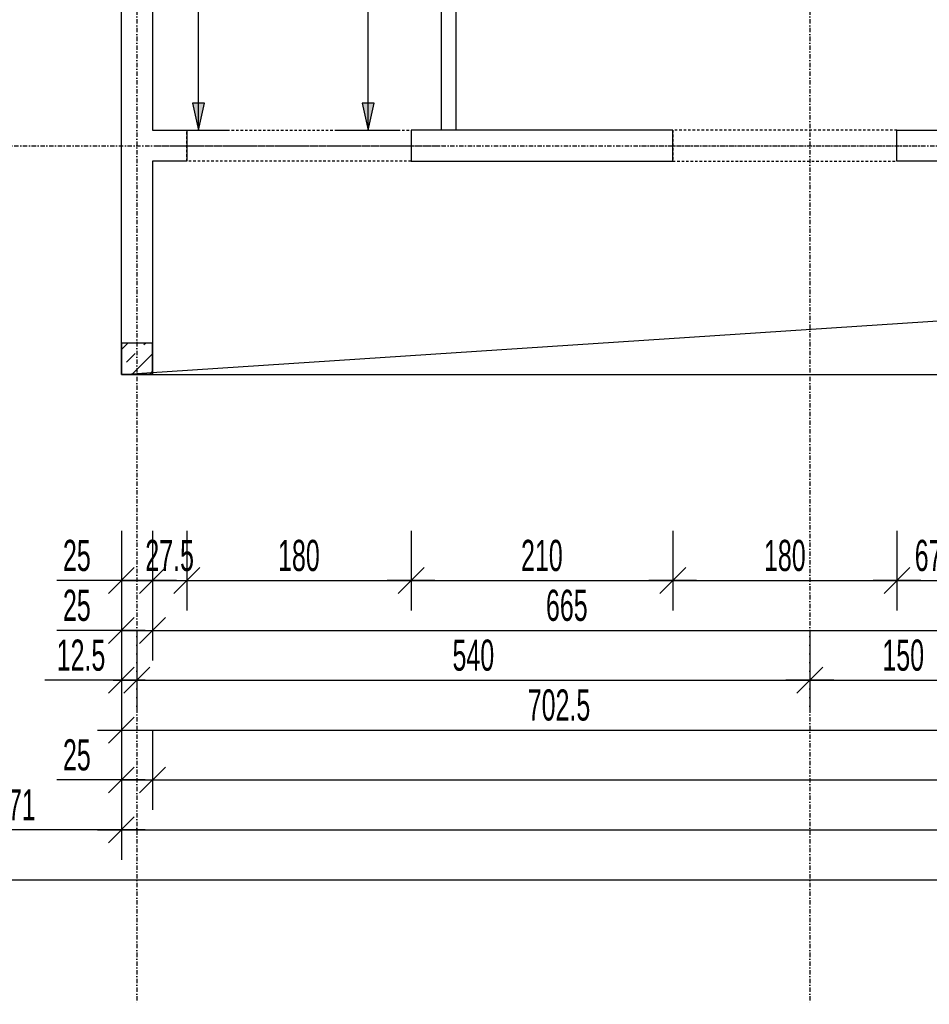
# Model space of a CAD drawing. Header units: millimetres. Extents: x -22500 to -4121, y -19317 to -14831.
# Tile 4 of 70: x -21841 to -21111, y -18343 to -17553. Entities that reach past the tile are written whole.
import ezdxf

# ---------------------------------------------------------------- set-up
doc = ezdxf.new("R2010")
doc.units = ezdxf.units.MM
doc.header["$LTSCALE"] = 10
doc.linetypes.add('MO', pattern=[0.7, 0.35, -0.17, 0.01, -0.17])
doc.linetypes.add('MP', pattern=[0.36, 0.2, -0.16])
for name, color, linetype in [('BA_szr', 1, 'Continuous'), ('BA_wym', 1, 'Continuous'), ('BD_lpm', 1, 'MP'), ('BD_osm', 1, 'MO'), ('BD_wic', 1, 'Continuous'), ('BD_wig', 3, 'Continuous')]:
    doc.layers.add(name, color=color, linetype=linetype)
doc.styles.add('BIKWYM', font='bikromsw.shx', dxfattribs={"width": 0.6})
doc.dimstyles.new('BA_KR_100_cm', dxfattribs={"dimtxt": 25, "dimasz": 1.666667, "dimexe": 24, "dimexo": 0, "dimgap": 0, "dimtad": 0, "dimdec": 1, "dimrnd": 0.5, "dimzin": 9, "dimdsep": 46, "dimtxsty": 'BIKWYM', "dimblk": 'WYM-KR', "dimcen": 0, "dimdle": 20, "dimclrd": 256, "dimclre": 256, "dimclrt": 2, "dimadec": 0, "dimazin": 0, "dimtfac": 0.033333, "dimtdec": 1, "dimtmove": 0, "dimatfit": 3, "dimldrblk": 'WYM-KR', "dimfxl": 25, "dimfxlon": 1, "dimtvp": 0.8, "dimtolj": 1, "dimarcsym": 0})
doc.dimstyles.new('BZ_ST_100_cm', dxfattribs={"dimtxt": 25, "dimasz": 1.666667, "dimexe": 24, "dimexo": 0, "dimgap": 0, "dimtad": 0, "dimdec": 1, "dimrnd": 0.5, "dimdsep": 46, "dimtxsty": 'BIKWYM', "dimblk": 'WYM-ST', "dimcen": 0, "dimdle": 20, "dimclrd": 256, "dimclre": 256, "dimclrt": 7, "dimadec": 0, "dimazin": 0, "dimtfac": 0.033333, "dimtdec": 1, "dimtix": 1, "dimtmove": 2, "dimatfit": 3, "dimldrblk": 'WYM-ST', "dimfxl": 25, "dimfxlon": 1, "dimtvp": 0.8, "dimtolj": 1, "dimtzin": 0, "dimarcsym": 0})

# ---------------------------------------------------------------- blocks, each defined once
blk = doc.blocks.new('WYM-KR')
at = {"color": 7, "linetype": 'ByBlock'}
blk.add_line((6.24, 6.24), (-6.24, -6.24), dxfattribs=at)
at = {"linetype": 'ByBlock'}
blk.add_line((11.52, 0), (-11.52, 0), dxfattribs=at)
blk = doc.blocks.new('*D26')
at = {"layer": 'BA_wym', "lineweight": -2}
for p, q in [((-21759.55, -17962.76), (-21759.55, -18026.76)), ((-21734.55, -17962.76), (-21734.55, -18026.76)), ((-21761.22, -18002.76), (-21811.46, -18002.76)), ((-21759.55, -18002.76), (-21734.55, -18002.76)), ((-21732.88, -18002.76), (-21731.22, -18002.76))]:
    blk.add_line(p, q, dxfattribs=at)
at = {"layer": 'Defpoints', "color": 0}
for p in [(-21759.55, -17837.31), (-21734.55, -17837.31), (-21734.55, -18002.76)]:
    blk.add_point(p, dxfattribs=at)
at = {"layer": 'BA_wym', "lineweight": -2, "xscale": 1.666666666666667, "yscale": 1.666666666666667, "zscale": 1.666666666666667}
blk.add_blockref('WYM-KR', (-21759.55, -18002.76), dxfattribs=at)
at = {"layer": 'BA_wym', "lineweight": -2, "xscale": 1.666666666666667, "yscale": 1.666666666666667, "zscale": 1.666666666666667, "rotation": 180}
blk.add_blockref('WYM-KR', (-21734.55, -18002.76), dxfattribs=at)
at = {"layer": 'BA_wym', "color": 2, "insert": (-21795.27, -17982.76), "char_height": 25, "attachment_point": 5, "style": 'BIKWYM'}
blk.add_mtext('\\A1;25', dxfattribs=at)
blk = doc.blocks.new('*D27')
at = {"layer": 'BA_wym', "lineweight": -2}
for p, q in [((-21734.55, -17962.76), (-21734.55, -18026.76)), ((-21707.05, -17962.76), (-21707.05, -18026.76)), ((-21736.22, -18002.76), (-21737.88, -18002.76)), ((-21734.55, -18002.76), (-21707.05, -18002.76)), ((-21705.38, -18002.76), (-21703.71, -18002.76))]:
    blk.add_line(p, q, dxfattribs=at)
at = {"layer": 'Defpoints', "color": 0}
for p in [(-21707.05, -17666.31), (-21734.55, -17837.31), (-21707.05, -18002.76)]:
    blk.add_point(p, dxfattribs=at)
at = {"layer": 'BA_wym', "lineweight": -2, "xscale": 1.666666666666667, "yscale": 1.666666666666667, "zscale": 1.666666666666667}
blk.add_blockref('WYM-KR', (-21734.55, -18002.76), dxfattribs=at)
at = {"layer": 'BA_wym', "lineweight": -2, "xscale": 1.666666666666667, "yscale": 1.666666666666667, "zscale": 1.666666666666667, "rotation": 180}
blk.add_blockref('WYM-KR', (-21707.05, -18002.76), dxfattribs=at)
at = {"layer": 'BA_wym', "color": 2, "insert": (-21720.8, -17982.76), "char_height": 25, "attachment_point": 5, "style": 'BIKWYM'}
blk.add_mtext('\\A1;27.5', dxfattribs=at)
blk = doc.blocks.new('*D28')
at = {"layer": 'BA_wym', "lineweight": -2}
for p, q in [((-21707.05, -17962.76), (-21707.05, -18026.76)), ((-21527.05, -17962.76), (-21527.05, -18026.76)), ((-21705.38, -18002.76), (-21528.71, -18002.76))]:
    blk.add_line(p, q, dxfattribs=at)
at = {"layer": 'Defpoints', "color": 0}
for p in [(-21707.05, -17666.31), (-21527.05, -17666.31), (-21527.05, -18002.76)]:
    blk.add_point(p, dxfattribs=at)
at = {"layer": 'BA_wym', "lineweight": -2, "xscale": 1.666666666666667, "yscale": 1.666666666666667, "zscale": 1.666666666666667, "rotation": 180}
blk.add_blockref('WYM-KR', (-21707.05, -18002.76), dxfattribs=at)
at = {"layer": 'BA_wym', "lineweight": -2, "xscale": 1.666666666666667, "yscale": 1.666666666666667, "zscale": 1.666666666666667}
blk.add_blockref('WYM-KR', (-21527.05, -18002.76), dxfattribs=at)
at = {"layer": 'BA_wym', "color": 2, "insert": (-21617.05, -17982.76), "char_height": 25, "attachment_point": 5, "style": 'BIKWYM'}
blk.add_mtext('\\A1;180', dxfattribs=at)
blk = doc.blocks.new('*D29')
at = {"layer": 'BA_wym', "lineweight": -2}
for p, q in [((-21527.05, -17962.76), (-21527.05, -18026.76)), ((-21317.05, -17962.76), (-21317.05, -18026.76)), ((-21525.38, -18002.76), (-21318.71, -18002.76))]:
    blk.add_line(p, q, dxfattribs=at)
at = {"layer": 'Defpoints', "color": 0}
for p in [(-21527.05, -17666.31), (-21317.05, -17666.31), (-21317.05, -18002.76)]:
    blk.add_point(p, dxfattribs=at)
at = {"layer": 'BA_wym', "lineweight": -2, "xscale": 1.666666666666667, "yscale": 1.666666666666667, "zscale": 1.666666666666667, "rotation": 180}
blk.add_blockref('WYM-KR', (-21527.05, -18002.76), dxfattribs=at)
at = {"layer": 'BA_wym', "lineweight": -2, "xscale": 1.666666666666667, "yscale": 1.666666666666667, "zscale": 1.666666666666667}
blk.add_blockref('WYM-KR', (-21317.05, -18002.76), dxfattribs=at)
at = {"layer": 'BA_wym', "color": 2, "insert": (-21422.05, -17982.76), "char_height": 25, "attachment_point": 5, "style": 'BIKWYM'}
blk.add_mtext('\\A1;210', dxfattribs=at)
blk = doc.blocks.new('*D30')
at = {"layer": 'BA_wym', "lineweight": -2}
for p, q in [((-21317.05, -17962.76), (-21317.05, -18026.76)), ((-21137.05, -17962.76), (-21137.05, -18026.76)), ((-21315.38, -18002.76), (-21138.71, -18002.76))]:
    blk.add_line(p, q, dxfattribs=at)
at = {"layer": 'Defpoints', "color": 0}
for p in [(-21317.05, -17666.31), (-21137.05, -17666.31), (-21137.05, -18002.76)]:
    blk.add_point(p, dxfattribs=at)
at = {"layer": 'BA_wym', "lineweight": -2, "xscale": 1.666666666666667, "yscale": 1.666666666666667, "zscale": 1.666666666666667, "rotation": 180}
blk.add_blockref('WYM-KR', (-21317.05, -18002.76), dxfattribs=at)
at = {"layer": 'BA_wym', "lineweight": -2, "xscale": 1.666666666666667, "yscale": 1.666666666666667, "zscale": 1.666666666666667}
blk.add_blockref('WYM-KR', (-21137.05, -18002.76), dxfattribs=at)
at = {"layer": 'BA_wym', "color": 2, "insert": (-21227.05, -17982.76), "char_height": 25, "attachment_point": 5, "style": 'BIKWYM'}
blk.add_mtext('\\A1;180', dxfattribs=at)
blk = doc.blocks.new('*D31')
at = {"layer": 'BA_wym', "lineweight": -2}
for p, q in [((-21137.05, -17962.76), (-21137.05, -18026.76)), ((-21069.55, -17962.76), (-21069.55, -18026.76)), ((-21135.38, -18002.76), (-21071.22, -18002.76))]:
    blk.add_line(p, q, dxfattribs=at)
at = {"layer": 'Defpoints', "color": 0}
for p in [(-21137.05, -17666.31), (-21069.55, -17666.31), (-21069.55, -18002.76)]:
    blk.add_point(p, dxfattribs=at)
at = {"layer": 'BA_wym', "lineweight": -2, "xscale": 1.666666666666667, "yscale": 1.666666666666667, "zscale": 1.666666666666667, "rotation": 180}
blk.add_blockref('WYM-KR', (-21137.05, -18002.76), dxfattribs=at)
at = {"layer": 'BA_wym', "lineweight": -2, "xscale": 1.666666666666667, "yscale": 1.666666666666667, "zscale": 1.666666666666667}
blk.add_blockref('WYM-KR', (-21069.55, -18002.76), dxfattribs=at)
at = {"layer": 'BA_wym', "color": 2, "insert": (-21103.3, -17982.76), "char_height": 25, "attachment_point": 5, "style": 'BIKWYM'}
blk.add_mtext('\\A1;67.5', dxfattribs=at)
blk = doc.blocks.new('*D49')
at = {"layer": 'BA_wym', "lineweight": -2}
for p, q in [((-21759.55, -18002.76), (-21759.55, -18066.76)), ((-21734.55, -18002.76), (-21734.55, -18066.76)), ((-21761.22, -18042.76), (-21811.46, -18042.76)), ((-21759.55, -18042.76), (-21734.55, -18042.76)), ((-21732.88, -18042.76), (-21731.22, -18042.76))]:
    blk.add_line(p, q, dxfattribs=at)
at = {"layer": 'Defpoints', "color": 0}
for p in [(-21759.55, -17837.31), (-21734.55, -17837.31), (-21734.55, -18042.76)]:
    blk.add_point(p, dxfattribs=at)
at = {"layer": 'BA_wym', "lineweight": -2, "xscale": 1.666666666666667, "yscale": 1.666666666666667, "zscale": 1.666666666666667}
blk.add_blockref('WYM-KR', (-21759.55, -18042.76), dxfattribs=at)
at = {"layer": 'BA_wym', "lineweight": -2, "xscale": 1.666666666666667, "yscale": 1.666666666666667, "zscale": 1.666666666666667, "rotation": 180}
blk.add_blockref('WYM-KR', (-21734.55, -18042.76), dxfattribs=at)
at = {"layer": 'BA_wym', "color": 2, "insert": (-21795.27, -18022.76), "char_height": 25, "attachment_point": 5, "style": 'BIKWYM'}
blk.add_mtext('\\A1;25', dxfattribs=at)
blk = doc.blocks.new('*D50')
at = {"layer": 'BA_wym', "lineweight": -2}
for p, q in [((-21734.55, -18002.76), (-21734.55, -18066.76)), ((-21069.55, -18002.76), (-21069.55, -18066.76)), ((-21732.88, -18042.76), (-21071.22, -18042.76))]:
    blk.add_line(p, q, dxfattribs=at)
at = {"layer": 'Defpoints', "color": 0}
for p in [(-21069.55, -17641.31), (-21734.55, -17837.31), (-21069.55, -18042.76)]:
    blk.add_point(p, dxfattribs=at)
at = {"layer": 'BA_wym', "lineweight": -2, "xscale": 1.666666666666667, "yscale": 1.666666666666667, "zscale": 1.666666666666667, "rotation": 180}
blk.add_blockref('WYM-KR', (-21734.55, -18042.76), dxfattribs=at)
at = {"layer": 'BA_wym', "lineweight": -2, "xscale": 1.666666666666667, "yscale": 1.666666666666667, "zscale": 1.666666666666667}
blk.add_blockref('WYM-KR', (-21069.55, -18042.76), dxfattribs=at)
at = {"layer": 'BA_wym', "color": 2, "insert": (-21402.05, -18022.76), "char_height": 25, "attachment_point": 5, "style": 'BIKWYM'}
blk.add_mtext('\\A1;665', dxfattribs=at)
blk = doc.blocks.new('*D58')
at = {"layer": 'BA_wym', "lineweight": -2}
for p, q in [((-21759.55, -18042.76), (-21759.55, -18106.76)), ((-21747.05, -18042.76), (-21747.05, -18106.76)), ((-21761.22, -18082.76), (-21820.98, -18082.76)), ((-21759.55, -18082.76), (-21747.05, -18082.76)), ((-21745.38, -18082.76), (-21743.72, -18082.76))]:
    blk.add_line(p, q, dxfattribs=at)
at = {"layer": 'Defpoints', "color": 0}
for p in [(-21759.55, -17837.31), (-21747.05, -17837.31), (-21747.05, -18082.76)]:
    blk.add_point(p, dxfattribs=at)
at = {"layer": 'BA_wym', "lineweight": -2, "xscale": 1.666666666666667, "yscale": 1.666666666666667, "zscale": 1.666666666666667}
blk.add_blockref('WYM-KR', (-21759.55, -18082.76), dxfattribs=at)
at = {"layer": 'BA_wym', "lineweight": -2, "xscale": 1.666666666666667, "yscale": 1.666666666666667, "zscale": 1.666666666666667, "rotation": 180}
blk.add_blockref('WYM-KR', (-21747.05, -18082.76), dxfattribs=at)
at = {"layer": 'BA_wym', "color": 2, "insert": (-21791.93, -18062.76), "char_height": 25, "attachment_point": 5, "style": 'BIKWYM'}
blk.add_mtext('\\A1;12.5', dxfattribs=at)
blk = doc.blocks.new('*D59')
at = {"layer": 'BA_wym', "lineweight": -2}
for p, q in [((-21747.05, -18042.76), (-21747.05, -18106.76)), ((-21207.05, -18042.76), (-21207.05, -18106.76)), ((-21745.38, -18082.76), (-21208.72, -18082.76))]:
    blk.add_line(p, q, dxfattribs=at)
at = {"layer": 'Defpoints', "color": 0}
for p in [(-21207.05, -17666.31), (-21747.05, -17837.31), (-21207.05, -18082.76)]:
    blk.add_point(p, dxfattribs=at)
at = {"layer": 'BA_wym', "lineweight": -2, "xscale": 1.666666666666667, "yscale": 1.666666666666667, "zscale": 1.666666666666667, "rotation": 180}
blk.add_blockref('WYM-KR', (-21747.05, -18082.76), dxfattribs=at)
at = {"layer": 'BA_wym', "lineweight": -2, "xscale": 1.666666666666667, "yscale": 1.666666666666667, "zscale": 1.666666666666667}
blk.add_blockref('WYM-KR', (-21207.05, -18082.76), dxfattribs=at)
at = {"layer": 'BA_wym', "color": 2, "insert": (-21477.05, -18062.76), "char_height": 25, "attachment_point": 5, "style": 'BIKWYM'}
blk.add_mtext('\\A1;540', dxfattribs=at)
blk = doc.blocks.new('*D60')
at = {"layer": 'BA_wym', "lineweight": -2}
for p, q in [((-21207.05, -18042.76), (-21207.05, -18106.76)), ((-21057.05, -18042.76), (-21057.05, -18106.76)), ((-21205.38, -18082.76), (-21058.72, -18082.76))]:
    blk.add_line(p, q, dxfattribs=at)
at = {"layer": 'Defpoints', "color": 0}
for p in [(-21057.05, -17560.74), (-21207.05, -17666.31), (-21057.05, -18082.76)]:
    blk.add_point(p, dxfattribs=at)
at = {"layer": 'BA_wym', "lineweight": -2, "xscale": 1.666666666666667, "yscale": 1.666666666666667, "zscale": 1.666666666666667, "rotation": 180}
blk.add_blockref('WYM-KR', (-21207.05, -18082.76), dxfattribs=at)
at = {"layer": 'BA_wym', "lineweight": -2, "xscale": 1.666666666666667, "yscale": 1.666666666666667, "zscale": 1.666666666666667}
blk.add_blockref('WYM-KR', (-21057.05, -18082.76), dxfattribs=at)
at = {"layer": 'BA_wym', "color": 2, "insert": (-21132.05, -18062.76), "char_height": 25, "attachment_point": 5, "style": 'BIKWYM'}
blk.add_mtext('\\A1;150', dxfattribs=at)
blk = doc.blocks.new('*D66')
at = {"layer": 'BA_wym', "lineweight": -2}
for p, q in [((-21759.55, -18082.76), (-21759.55, -18146.76)), ((-21057.05, -18082.76), (-21057.05, -18146.76)), ((-21757.88, -18122.76), (-21058.72, -18122.76))]:
    blk.add_line(p, q, dxfattribs=at)
at = {"layer": 'Defpoints', "color": 0}
for p in [(-21057.05, -17800.31), (-21759.55, -17837.31), (-21057.05, -18122.76)]:
    blk.add_point(p, dxfattribs=at)
at = {"layer": 'BA_wym', "lineweight": -2, "xscale": 1.666666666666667, "yscale": 1.666666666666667, "zscale": 1.666666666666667, "rotation": 180}
blk.add_blockref('WYM-KR', (-21759.55, -18122.76), dxfattribs=at)
at = {"layer": 'BA_wym', "lineweight": -2, "xscale": 1.666666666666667, "yscale": 1.666666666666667, "zscale": 1.666666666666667}
blk.add_blockref('WYM-KR', (-21057.05, -18122.76), dxfattribs=at)
at = {"layer": 'BA_wym', "color": 2, "insert": (-21408.3, -18102.76), "char_height": 25, "attachment_point": 5, "style": 'BIKWYM'}
blk.add_mtext('\\A1;702.5', dxfattribs=at)
blk = doc.blocks.new('*D70')
at = {"layer": 'BA_wym', "lineweight": -2}
for p, q in [((-21759.55, -18122.76), (-21759.55, -18186.76)), ((-21734.55, -18122.76), (-21734.55, -18186.76)), ((-21761.22, -18162.76), (-21811.46, -18162.76)), ((-21759.55, -18162.76), (-21734.55, -18162.76)), ((-21732.88, -18162.76), (-21731.22, -18162.76))]:
    blk.add_line(p, q, dxfattribs=at)
at = {"layer": 'Defpoints', "color": 0}
for p in [(-21759.55, -17837.31), (-21734.55, -17837.31), (-21734.55, -18162.76)]:
    blk.add_point(p, dxfattribs=at)
at = {"layer": 'BA_wym', "lineweight": -2, "xscale": 1.666666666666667, "yscale": 1.666666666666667, "zscale": 1.666666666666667}
blk.add_blockref('WYM-KR', (-21759.55, -18162.76), dxfattribs=at)
at = {"layer": 'BA_wym', "lineweight": -2, "xscale": 1.666666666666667, "yscale": 1.666666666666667, "zscale": 1.666666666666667, "rotation": 180}
blk.add_blockref('WYM-KR', (-21734.55, -18162.76), dxfattribs=at)
at = {"layer": 'BA_wym', "color": 2, "insert": (-21795.27, -18142.76), "char_height": 25, "attachment_point": 5, "style": 'BIKWYM'}
blk.add_mtext('\\A1;25', dxfattribs=at)
blk = doc.blocks.new('*D71')
at = {"layer": 'BA_wym', "lineweight": -2}
for p, q in [((-21734.55, -18122.76), (-21734.55, -18186.76)), ((-19179.55, -18122.76), (-19179.55, -18186.76)), ((-21732.88, -18162.76), (-19181.22, -18162.76))]:
    blk.add_line(p, q, dxfattribs=at)
at = {"layer": 'Defpoints', "color": 0}
for p in [(-21734.55, -17837.31), (-19179.55, -17837.31), (-19179.55, -18162.76)]:
    blk.add_point(p, dxfattribs=at)
at = {"layer": 'BA_wym', "lineweight": -2, "xscale": 1.666666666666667, "yscale": 1.666666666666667, "zscale": 1.666666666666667, "rotation": 180}
blk.add_blockref('WYM-KR', (-21734.55, -18162.76), dxfattribs=at)
at = {"layer": 'BA_wym', "lineweight": -2, "xscale": 1.666666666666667, "yscale": 1.666666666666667, "zscale": 1.666666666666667}
blk.add_blockref('WYM-KR', (-19179.55, -18162.76), dxfattribs=at)
at = {"layer": 'BA_wym', "color": 2, "insert": (-20457.05, -18142.76), "char_height": 25, "attachment_point": 5, "style": 'BIKWYM'}
blk.add_mtext('\\A1;2555', dxfattribs=at)
blk = doc.blocks.new('*D73')
at = {"layer": 'BA_wym', "lineweight": -2}
for p, q in [((-21759.55, -18162.76), (-21759.55, -18226.76)), ((-19154.55, -18162.76), (-19154.55, -18226.76)), ((-21757.88, -18202.76), (-19156.22, -18202.76))]:
    blk.add_line(p, q, dxfattribs=at)
at = {"layer": 'Defpoints', "color": 0}
for p in [(-21759.55, -17837.31), (-19154.55, -17837.31), (-19154.55, -18202.76)]:
    blk.add_point(p, dxfattribs=at)
at = {"layer": 'BA_wym', "lineweight": -2, "xscale": 1.666666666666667, "yscale": 1.666666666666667, "zscale": 1.666666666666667, "rotation": 180}
blk.add_blockref('WYM-KR', (-21759.55, -18202.76), dxfattribs=at)
at = {"layer": 'BA_wym', "lineweight": -2, "xscale": 1.666666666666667, "yscale": 1.666666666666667, "zscale": 1.666666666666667}
blk.add_blockref('WYM-KR', (-19154.55, -18202.76), dxfattribs=at)
at = {"layer": 'BA_wym', "color": 2, "insert": (-20457.05, -18182.76), "char_height": 25, "attachment_point": 5, "style": 'BIKWYM'}
blk.add_mtext('\\A1;2605', dxfattribs=at)
blk = doc.blocks.new('*D83')
at = {"layer": 'BA_wym', "lineweight": -2}
for p, q in [((-22005.55, -17128.81), (-22054.55, -17128.81)), ((-22030.55, -17810.64), (-22030.55, -17130.48)), ((-22005.55, -17812.31), (-22054.55, -17812.31))]:
    blk.add_line(p, q, dxfattribs=at)
at = {"layer": 'Defpoints', "color": 0}
for p in [(-22030.55, -17128.81), (-21759.55, -17128.81), (-21759.55, -17812.31)]:
    blk.add_point(p, dxfattribs=at)
at = {"layer": 'BA_wym', "lineweight": -2, "xscale": 1.666666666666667, "yscale": 1.666666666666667, "zscale": 1.666666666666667}
for p, rotation in [((-22030.55, -17128.81), 90), ((-22030.55, -17812.31), 270)]:
    blk.add_blockref('WYM-KR', p, dxfattribs=dict(at, rotation=rotation))
at = {"layer": 'BA_wym', "color": 2, "insert": (-22050.55, -17470.56), "char_height": 25, "attachment_point": 5, "rotation": 90, "style": 'BIKWYM'}
blk.add_mtext('\\A1;683.5', dxfattribs=at)
blk = doc.blocks.new('*D84')
at = {"layer": 'BA_wym', "lineweight": -2}
for p, q in [((-22005.55, -17812.31), (-22054.55, -17812.31)), ((-22030.55, -17810.64), (-22030.55, -17808.98)), ((-22030.55, -17812.31), (-22030.55, -17837.31)), ((-22005.55, -17837.31), (-22054.55, -17837.31)), ((-22030.55, -17838.98), (-22030.55, -17873.02))]:
    blk.add_line(p, q, dxfattribs=at)
at = {"layer": 'Defpoints', "color": 0}
for p in [(-21759.55, -17812.31), (-22030.55, -17837.31), (-21759.55, -17837.31)]:
    blk.add_point(p, dxfattribs=at)
at = {"layer": 'BA_wym', "lineweight": -2, "xscale": 1.666666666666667, "yscale": 1.666666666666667, "zscale": 1.666666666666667}
for p, rotation in [((-22030.55, -17812.31), 270), ((-22030.55, -17837.31), 90)]:
    blk.add_blockref('WYM-KR', p, dxfattribs=dict(at, rotation=rotation))
at = {"layer": 'BA_wym', "color": 2, "insert": (-22050.55, -17856.83), "char_height": 25, "attachment_point": 5, "rotation": 90, "style": 'BIKWYM'}
blk.add_mtext('\\A1;25', dxfattribs=at)
blk = doc.blocks.new('*D88')
at = {"layer": 'BA_wym', "lineweight": -2}
for p, q in [((-22045.55, -16811.31), (-22094.55, -16811.31)), ((-22070.55, -17639.64), (-22070.55, -16812.98)), ((-22045.55, -17641.31), (-22094.55, -17641.31))]:
    blk.add_line(p, q, dxfattribs=at)
at = {"layer": 'Defpoints', "color": 0}
for p in [(-22070.55, -16811.31), (-21759.55, -16811.31), (-21734.55, -17641.31)]:
    blk.add_point(p, dxfattribs=at)
at = {"layer": 'BA_wym', "lineweight": -2, "xscale": 1.666666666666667, "yscale": 1.666666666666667, "zscale": 1.666666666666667}
for p, rotation in [((-22070.55, -16811.31), 90), ((-22070.55, -17641.31), 270)]:
    blk.add_blockref('WYM-KR', p, dxfattribs=dict(at, rotation=rotation))
at = {"layer": 'BA_wym', "color": 2, "insert": (-22090.55, -17226.31), "char_height": 25, "attachment_point": 5, "rotation": 90, "style": 'BIKWYM'}
blk.add_mtext('\\A1;830', dxfattribs=at)
blk = doc.blocks.new('*D89')
at = {"layer": 'BA_wym', "lineweight": -2}
for p, q in [((-22070.55, -17639.64), (-22070.55, -17605.6)), ((-22045.55, -17641.31), (-22094.55, -17641.31)), ((-22070.55, -17666.31), (-22070.55, -17641.31)), ((-22045.55, -17666.31), (-22094.55, -17666.31)), ((-22070.55, -17667.98), (-22070.55, -17669.64))]:
    blk.add_line(p, q, dxfattribs=at)
at = {"layer": 'Defpoints', "color": 0}
for p in [(-22070.55, -17641.31), (-21734.55, -17641.31), (-21734.55, -17666.31)]:
    blk.add_point(p, dxfattribs=at)
at = {"layer": 'BA_wym', "lineweight": -2, "xscale": 1.666666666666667, "yscale": 1.666666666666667, "zscale": 1.666666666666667}
for p, rotation in [((-22070.55, -17641.31), 270), ((-22070.55, -17666.31), 90)]:
    blk.add_blockref('WYM-KR', p, dxfattribs=dict(at, rotation=rotation))
at = {"layer": 'BA_wym', "color": 2, "insert": (-22090.55, -17621.79), "char_height": 25, "attachment_point": 5, "rotation": 90, "style": 'BIKWYM'}
blk.add_mtext('\\A1;25', dxfattribs=at)
blk = doc.blocks.new('*D90')
at = {"layer": 'BA_wym', "lineweight": -2}
for p, q in [((-22045.55, -17666.31), (-22094.55, -17666.31)), ((-22070.55, -17667.98), (-22070.55, -17835.64)), ((-22045.55, -17837.31), (-22094.55, -17837.31))]:
    blk.add_line(p, q, dxfattribs=at)
at = {"layer": 'Defpoints', "color": 0}
for p in [(-21734.55, -17666.31), (-22070.55, -17837.31), (-21759.55, -17837.31)]:
    blk.add_point(p, dxfattribs=at)
at = {"layer": 'BA_wym', "lineweight": -2, "xscale": 1.666666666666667, "yscale": 1.666666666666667, "zscale": 1.666666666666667}
for p, rotation in [((-22070.55, -17666.31), 90), ((-22070.55, -17837.31), 270)]:
    blk.add_blockref('WYM-KR', p, dxfattribs=dict(at, rotation=rotation))
at = {"layer": 'BA_wym', "color": 2, "insert": (-22090.55, -17751.81), "char_height": 25, "attachment_point": 5, "rotation": 90, "style": 'BIKWYM'}
blk.add_mtext('\\A1;171', dxfattribs=at)
blk = doc.blocks.new('*D95')
at = {"layer": 'BA_wym', "lineweight": -2}
for p, q in [((-22085.55, -16903.81), (-22134.55, -16903.81)), ((-22110.55, -16905.48), (-22110.55, -17652.14)), ((-22085.55, -17653.81), (-22134.55, -17653.81))]:
    blk.add_line(p, q, dxfattribs=at)
at = {"layer": 'Defpoints', "color": 0}
for p in [(-21759.55, -16903.81), (-22110.55, -17653.81), (-21759.55, -17653.81)]:
    blk.add_point(p, dxfattribs=at)
at = {"layer": 'BA_wym', "lineweight": -2, "xscale": 1.666666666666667, "yscale": 1.666666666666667, "zscale": 1.666666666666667}
for p, rotation in [((-22110.55, -16903.81), 90), ((-22110.55, -17653.81), 270)]:
    blk.add_blockref('WYM-KR', p, dxfattribs=dict(at, rotation=rotation))
at = {"layer": 'BA_wym', "color": 2, "insert": (-22130.55, -17278.81), "char_height": 25, "attachment_point": 5, "rotation": 90, "style": 'BIKWYM'}
blk.add_mtext('\\A1;750', dxfattribs=at)
blk = doc.blocks.new('*D96')
at = {"layer": 'BA_wym', "lineweight": -2}
for p, q in [((-22085.55, -17653.81), (-22134.55, -17653.81)), ((-22110.55, -17655.48), (-22110.55, -17835.64)), ((-22085.55, -17837.31), (-22134.55, -17837.31))]:
    blk.add_line(p, q, dxfattribs=at)
at = {"layer": 'Defpoints', "color": 0}
for p in [(-21759.55, -17653.81), (-22110.55, -17837.31), (-21759.55, -17837.31)]:
    blk.add_point(p, dxfattribs=at)
at = {"layer": 'BA_wym', "lineweight": -2, "xscale": 1.666666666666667, "yscale": 1.666666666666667, "zscale": 1.666666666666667}
for p, rotation in [((-22110.55, -17653.81), 90), ((-22110.55, -17837.31), 270)]:
    blk.add_blockref('WYM-KR', p, dxfattribs=dict(at, rotation=rotation))
at = {"layer": 'BA_wym', "color": 2, "insert": (-22130.55, -17745.56), "char_height": 25, "attachment_point": 5, "rotation": 90, "style": 'BIKWYM'}
blk.add_mtext('\\A1;183.5', dxfattribs=at)
blk = doc.blocks.new('*D98')
at = {"layer": 'BA_wym', "lineweight": -2}
for p, q in [((-22165.55, -15841.31), (-22214.55, -15841.31)), ((-22190.55, -15842.98), (-22190.55, -17664.64)), ((-22165.55, -17666.31), (-22214.55, -17666.31))]:
    blk.add_line(p, q, dxfattribs=at)
at = {"layer": 'Defpoints', "color": 0}
for p in [(-21759.55, -15841.31), (-22190.55, -17666.31), (-21734.55, -17666.31)]:
    blk.add_point(p, dxfattribs=at)
at = {"layer": 'BA_wym', "lineweight": -2, "xscale": 1.666666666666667, "yscale": 1.666666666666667, "zscale": 1.666666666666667}
for p, rotation in [((-22190.55, -15841.31), 90), ((-22190.55, -17666.31), 270)]:
    blk.add_blockref('WYM-KR', p, dxfattribs=dict(at, rotation=rotation))
at = {"layer": 'BA_wym', "color": 2, "insert": (-22210.55, -16753.81), "char_height": 25, "attachment_point": 5, "rotation": 90, "style": 'BIKWYM'}
blk.add_mtext('\\A1;1825', dxfattribs=at)
blk = doc.blocks.new('*D99')
at = {"layer": 'BA_wym', "lineweight": -2}
for p, q in [((-22165.55, -17666.31), (-22214.55, -17666.31)), ((-22190.55, -17667.98), (-22190.55, -17835.64)), ((-22165.55, -17837.31), (-22214.55, -17837.31))]:
    blk.add_line(p, q, dxfattribs=at)
at = {"layer": 'Defpoints', "color": 0}
for p in [(-21734.55, -17666.31), (-22190.55, -17837.31), (-21759.55, -17837.31)]:
    blk.add_point(p, dxfattribs=at)
at = {"layer": 'BA_wym', "lineweight": -2, "xscale": 1.666666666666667, "yscale": 1.666666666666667, "zscale": 1.666666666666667}
for p, rotation in [((-22190.55, -17666.31), 90), ((-22190.55, -17837.31), 270)]:
    blk.add_blockref('WYM-KR', p, dxfattribs=dict(at, rotation=rotation))
at = {"layer": 'BA_wym', "color": 2, "insert": (-22210.55, -17751.81), "char_height": 25, "attachment_point": 5, "rotation": 90, "style": 'BIKWYM'}
blk.add_mtext('\\A1;171', dxfattribs=at)
blk = doc.blocks.new('*D100')
at = {"layer": 'BA_wym', "lineweight": -2}
for p, q in [((-22205.55, -15790.31), (-22254.55, -15790.31)), ((-22230.55, -15791.98), (-22230.55, -17835.64)), ((-22205.55, -17837.31), (-22254.55, -17837.31))]:
    blk.add_line(p, q, dxfattribs=at)
at = {"layer": 'Defpoints', "color": 0}
for p in [(-21069.55, -15790.31), (-22230.55, -17837.31), (-21759.55, -17837.31)]:
    blk.add_point(p, dxfattribs=at)
at = {"layer": 'BA_wym', "lineweight": -2, "xscale": 1.666666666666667, "yscale": 1.666666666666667, "zscale": 1.666666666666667}
for p, rotation in [((-22230.55, -15790.31), 90), ((-22230.55, -17837.31), 270)]:
    blk.add_blockref('WYM-KR', p, dxfattribs=dict(at, rotation=rotation))
at = {"layer": 'BA_wym', "color": 2, "insert": (-22250.55, -16813.81), "char_height": 25, "attachment_point": 5, "rotation": 90, "style": 'BIKWYM'}
blk.add_mtext('\\A1;2047', dxfattribs=at)
blk = doc.blocks.new('*D132')
at = {"layer": 'BA_wym', "lineweight": -2}
for p, q in [((-21930.55, -18162.76), (-21930.55, -18226.76)), ((-21759.55, -18162.76), (-21759.55, -18226.76)), ((-21761.22, -18202.76), (-21928.88, -18202.76))]:
    blk.add_line(p, q, dxfattribs=at)
at = {"layer": 'Defpoints', "color": 0}
for p in [(-21930.55, -16738.81), (-21759.55, -17837.31), (-21930.55, -18202.76)]:
    blk.add_point(p, dxfattribs=at)
at = {"layer": 'BA_wym', "lineweight": -2, "xscale": 1.666666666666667, "yscale": 1.666666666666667, "zscale": 1.666666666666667, "rotation": 180}
blk.add_blockref('WYM-KR', (-21930.55, -18202.76), dxfattribs=at)
at = {"layer": 'BA_wym', "lineweight": -2, "xscale": 1.666666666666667, "yscale": 1.666666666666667, "zscale": 1.666666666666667}
blk.add_blockref('WYM-KR', (-21759.55, -18202.76), dxfattribs=at)
at = {"layer": 'BA_wym', "color": 2, "insert": (-21845.05, -18182.76), "char_height": 25, "attachment_point": 5, "style": 'BIKWYM'}
blk.add_mtext('\\A1;171', dxfattribs=at)
blk = doc.blocks.new('*D133')
at = {"layer": 'BA_wym', "lineweight": -2}
for p, q in [((-21930.55, -18202.76), (-21930.55, -18266.76)), ((-18983.55, -18202.76), (-18983.55, -18266.76)), ((-21928.88, -18242.76), (-18985.22, -18242.76))]:
    blk.add_line(p, q, dxfattribs=at)
at = {"layer": 'Defpoints', "color": 0}
for p in [(-21930.55, -16738.81), (-18983.55, -16738.81), (-18983.55, -18242.76)]:
    blk.add_point(p, dxfattribs=at)
at = {"layer": 'BA_wym', "lineweight": -2, "xscale": 1.666666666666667, "yscale": 1.666666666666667, "zscale": 1.666666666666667, "rotation": 180}
blk.add_blockref('WYM-KR', (-21930.55, -18242.76), dxfattribs=at)
at = {"layer": 'BA_wym', "lineweight": -2, "xscale": 1.666666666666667, "yscale": 1.666666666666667, "zscale": 1.666666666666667}
blk.add_blockref('WYM-KR', (-18983.55, -18242.76), dxfattribs=at)
at = {"layer": 'BA_wym', "color": 2, "insert": (-20457.05, -18222.76), "char_height": 25, "attachment_point": 5, "style": 'BIKWYM'}
blk.add_mtext('\\A1;2947', dxfattribs=at)
blk = doc.blocks.new('*D201')
at = {"layer": 'BA_wym', "lineweight": -2}
for p, q in [((-22245.55, -15670.3), (-22294.55, -15670.3)), ((-22270.55, -15671.97), (-22270.55, -17835.64)), ((-22245.55, -17837.31), (-22294.55, -17837.31))]:
    blk.add_line(p, q, dxfattribs=at)
at = {"layer": 'Defpoints', "color": 0}
for p in [(-21075.55, -15670.3), (-22270.55, -17837.31), (-21759.55, -17837.31)]:
    blk.add_point(p, dxfattribs=at)
at = {"layer": 'BA_wym', "lineweight": -2, "xscale": 1.666666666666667, "yscale": 1.666666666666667, "zscale": 1.666666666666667}
for p, rotation in [((-22270.55, -15670.3), 90), ((-22270.55, -17837.31), 270)]:
    blk.add_blockref('WYM-KR', p, dxfattribs=dict(at, rotation=rotation))
at = {"layer": 'BA_wym', "color": 2, "insert": (-22290.55, -16753.81), "char_height": 25, "attachment_point": 5, "rotation": 90, "style": 'BIKWYM'}
blk.add_mtext('\\A1;2167', dxfattribs=at)
blk = doc.blocks.new('WYM-ST')
blk.add_hatch(color=256).paths.add_polyline_path([(-13, 2.88), (0, 0), (-13, -2.88)])
blk.add_lwpolyline([(0, 0), (-13, 2.88), (-13, -2.88), (0, 0)])
blk = doc.blocks.new('*D402')
at = {"layer": 'BA_wym', "lineweight": -2}
for p, q in [((-21536.53, -16706.31), (-21585.53, -16706.31)), ((-21561.53, -17639.64), (-21561.53, -16707.98)), ((-21586.53, -17641.31), (-21537.53, -17641.31))]:
    blk.add_line(p, q, dxfattribs=at)
at = {"layer": 'Defpoints', "color": 0}
for p in [(-21561.53, -16706.31), (-20860.55, -16706.31), (-21734.55, -17641.31)]:
    blk.add_point(p, dxfattribs=at)
at = {"layer": 'BA_wym', "lineweight": -2, "xscale": 1.666666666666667, "yscale": 1.666666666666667, "zscale": 1.666666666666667}
for p, rotation in [((-21561.53, -16706.31), 90), ((-21561.53, -17641.31), 270)]:
    blk.add_blockref('WYM-ST', p, dxfattribs=dict(at, rotation=rotation))
at = {"layer": 'BA_wym', "color": 7, "insert": (-21581.53, -17148.1), "char_height": 25, "attachment_point": 5, "rotation": 90, "style": 'BIKWYM'}
blk.add_mtext('\\A1;935', dxfattribs=at)
blk = doc.blocks.new('*D424')
at = {"layer": 'BA_wym', "lineweight": -2}
for p, q in [((-21722.72, -15866.31), (-21673.72, -15866.31)), ((-21697.72, -17639.64), (-21697.72, -15867.98)), ((-21722.72, -17641.31), (-21673.72, -17641.31))]:
    blk.add_line(p, q, dxfattribs=at)
at = {"layer": 'Defpoints', "color": 0}
for p in [(-21734.55, -15866.31), (-21697.72, -15866.31), (-21734.55, -17641.31)]:
    blk.add_point(p, dxfattribs=at)
at = {"layer": 'BA_wym', "lineweight": -2, "xscale": 1.666666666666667, "yscale": 1.666666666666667, "zscale": 1.666666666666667}
for p, rotation in [((-21697.72, -15866.31), 90), ((-21697.72, -17641.31), 270)]:
    blk.add_blockref('WYM-ST', p, dxfattribs=dict(at, rotation=rotation))
at = {"layer": 'BA_wym', "color": 7, "insert": (-21717.72, -16737.72), "char_height": 25, "attachment_point": 5, "rotation": 90, "style": 'BIKWYM'}
blk.add_mtext('\\A1;1775', dxfattribs=at)

msp = doc.modelspace()

# ---------------------------------------------------------------- hatches: boundary and pattern name
at = {"layer": 'BA_szr'}
h = msp.add_hatch(dxfattribs=at)
h.set_pattern_fill('BIK_ZELBET', color=256, scale=100, angle=45, pattern_type=2)
h.set_pattern_definition([(45, (-33373.328, -18881.161), (-14.142136, 14.142136), []), (45, (-33380.399, -18874.09), (-14.142136, 14.142136), [10, -10])])
h.paths.add_polyline_path([(-21759.55, -17837.31), (-21734.55, -17837.31), (-21734.55, -17812.31), (-21759.55, -17812.31)])

# ---------------------------------------------------------------- linework, layer by layer
at = {"layer": 'BD_lpm'}
for points in [[(-21707.05, -17641.31), (-21527.05, -17641.31), (-21527.05, -17666.31), (-21707.05, -17666.31)], [(-21317.05, -17666.31), (-21137.05, -17666.31), (-21137.05, -17641.31), (-21317.05, -17641.31)]]:
    msp.add_lwpolyline(points, close=True, dxfattribs=at)
at = {"layer": 'BD_osm', "color": 5}
for p, q in [((-21732.05, -17653.81), (-21502.05, -17653.81)), ((-21342.05, -17653.81), (-21112.05, -17653.81))]:
    msp.add_line(p, q, dxfattribs=at)
at = {"layer": 'BD_osm'}
for points in [[(-21747.05, -15130.31), (-21747.05, -18342.76)], [(-21207.05, -15130.31), (-21207.05, -18342.76)], [(-22370.55, -17653.81), (-18543.55, -17653.81)]]:
    msp.add_lwpolyline(points, dxfattribs=at)
at = {"layer": 'BD_wic', "color": 8}
msp.add_lwpolyline([(-21502.55, -17641.31), (-21502.55, -17419.32), (-21491.05, -17419.32), (-21491.05, -17641.31)], dxfattribs=at)
at = {"layer": 'BD_wic'}
for points in [[(-21759.55, -17837.31), (-19154.55, -17666.31)], [(-21734.55, -17837.31), (-19179.55, -17837.31)]]:
    msp.add_lwpolyline(points, dxfattribs=at)
at = {"layer": 'BD_wig'}
for points in [[(-21137.05, -17666.31), (-21137.05, -17641.31), (-21069.55, -17641.31), (-21069.55, -16916.31), (-21083.55, -16916.31), (-21083.55, -16891.31), (-20780.05, -16891.31), (-20780.05, -16916.31), (-21044.55, -16916.31), (-21044.55, -17641.31), (-21007.06, -17641.31), (-21007.06, -17666.31), (-21137.05, -17666.31)], [(-21759.55, -17128.81), (-21734.55, -17128.81), (-21734.55, -17641.31), (-21707.05, -17641.31), (-21707.05, -17666.31), (-21734.55, -17666.31), (-21734.55, -17837.31), (-21759.55, -17837.31), (-21759.55, -17128.81)]]:
    msp.add_lwpolyline(points, dxfattribs=at)
for points in [[(-21527.05, -17666.31), (-21317.05, -17666.31), (-21317.05, -17641.31), (-21527.05, -17641.31)], [(-21759.55, -17837.31), (-21734.55, -17837.31), (-21734.55, -17812.31), (-21759.55, -17812.31)]]:
    msp.add_lwpolyline(points, close=True, dxfattribs=at)

# ---------------------------------------------------------------- dimensions: what is measured, and where the dimension line sits
at = {"layer": 'BA_wym'}
for base, p1, p2, picture, middle in [((-22270.55, -17837.31), (-21075.55, -15670.3), (-21759.55, -17837.31), '*D201', (-22290.55, -16753.81)), ((-22230.55, -17837.31), (-21069.55, -15790.31), (-21759.55, -17837.31), '*D100', (-22250.55, -16813.81)), ((-22190.55, -17666.31), (-21759.55, -15841.31), (-21734.55, -17666.31), '*D98', (-22210.55, -16753.81)), ((-22070.55, -16811.31), (-21734.55, -17641.31), (-21759.55, -16811.31), '*D88', (-22090.55, -17226.31)), ((-22110.55, -17653.81), (-21759.55, -16903.81), (-21759.55, -17653.81), '*D95', (-22130.55, -17278.81)), ((-22030.55, -17128.81), (-21759.55, -17812.31), (-21759.55, -17128.81), '*D83', (-22050.55, -17470.56)), ((-22070.55, -17641.31), (-21734.55, -17666.31), (-21734.55, -17641.31), '*D89', (-22090.55, -17621.79)), ((-22110.55, -17837.31), (-21759.55, -17653.81), (-21759.55, -17837.31), '*D96', (-22130.55, -17745.56)), ((-22190.55, -17837.31), (-21734.55, -17666.31), (-21759.55, -17837.31), '*D99', (-22210.55, -17751.81)), ((-22070.55, -17837.31), (-21734.55, -17666.31), (-21759.55, -17837.31), '*D90', (-22090.55, -17751.81)), ((-22030.55, -17837.31), (-21759.55, -17812.31), (-21759.55, -17837.31), '*D84', (-22050.55, -17856.83))]:
    dim = msp.add_linear_dim(base=base, p1=p1, p2=p2, angle=90, dimstyle='BA_KR_100_cm', override={"dimatfit": 1}, dxfattribs=at)
    dim.commit()
    dim.dimension.update_dxf_attribs({"geometry": picture, "text_midpoint": middle})
for base, p2, picture, middle in [((-21697.72, -15866.31), (-21734.55, -15866.31), '*D424', (-21717.72, -16737.72)), ((-21561.53, -16706.31), (-20860.55, -16706.31), '*D402', (-21581.53, -17148.1))]:
    dim = msp.add_linear_dim(base=base, p1=(-21734.55, -17641.31), p2=p2, angle=90, dimstyle='BZ_ST_100_cm', override={"dimrnd": 1, "dimblk": 'WYM-ST'}, dxfattribs=at)
    dim.commit()
    dim.dimension.update_dxf_attribs({"geometry": picture, "text_midpoint": middle, "dimtype": 160})
for base, p1, p2, override, picture, middle in [((-21930.55, -18202.76), (-21759.55, -17837.31), (-21930.55, -16738.81), {"dimatfit": 1, "dimfxl": 40}, '*D132', (-21845.05, -18182.76)), ((-18983.55, -18242.76), (-21930.55, -16738.81), (-18983.55, -16738.81), {"dimatfit": 1, "dimfxl": 40}, '*D133', (-20457.05, -18222.76)), ((-21057.05, -18082.76), (-21207.05, -17666.31), (-21057.05, -17560.74), {"dimtmove": 1, "dimatfit": 1, "dimfxl": 40}, '*D60', (-21132.05, -18062.76)), ((-21069.55, -18042.76), (-21734.55, -17837.31), (-21069.55, -17641.31), {"dimtmove": 1, "dimatfit": 1, "dimfxl": 40}, '*D50', (-21402.05, -18022.76)), ((-21207.05, -18082.76), (-21747.05, -17837.31), (-21207.05, -17666.31), {"dimtmove": 1, "dimatfit": 1, "dimfxl": 40}, '*D59', (-21477.05, -18062.76)), ((-21527.05, -18002.76), (-21707.05, -17666.31), (-21527.05, -17666.31), {"dimtmove": 1, "dimatfit": 1, "dimfxl": 40}, '*D28', (-21617.05, -17982.76)), ((-21317.05, -18002.76), (-21527.05, -17666.31), (-21317.05, -17666.31), {"dimtmove": 1, "dimatfit": 1, "dimfxl": 40}, '*D29', (-21422.05, -17982.76)), ((-21137.05, -18002.76), (-21317.05, -17666.31), (-21137.05, -17666.31), {"dimtmove": 1, "dimatfit": 1, "dimfxl": 40}, '*D30', (-21227.05, -17982.76)), ((-21069.55, -18002.76), (-21137.05, -17666.31), (-21069.55, -17666.31), {"dimtmove": 1, "dimatfit": 1, "dimfxl": 40}, '*D31', (-21103.3, -17982.76)), ((-21057.05, -18122.76), (-21759.55, -17837.31), (-21057.05, -17800.31), {"dimatfit": 1, "dimfxl": 40}, '*D66', (-21408.3, -18102.76)), ((-19154.55, -18202.76), (-21759.55, -17837.31), (-19154.55, -17837.31), {"dimatfit": 1, "dimfxl": 40}, '*D73', (-20457.05, -18182.76)), ((-19179.55, -18162.76), (-21734.55, -17837.31), (-19179.55, -17837.31), {"dimtmove": 1, "dimatfit": 1, "dimfxl": 40}, '*D71', (-20457.05, -18142.76))]:
    dim = msp.add_linear_dim(base=base, p1=p1, p2=p2, dimstyle='BA_KR_100_cm', override=override, dxfattribs=at)
    dim.commit()
    dim.dimension.update_dxf_attribs({"geometry": picture, "text_midpoint": middle})
for base, p1, p2, override, picture, middle in [((-21707.05, -18002.76), (-21734.55, -17837.31), (-21707.05, -17666.31), {"dimblk": 'WYM-KR', "dimatfit": 1, "dimfxl": 40}, '*D27', (-21720.8, -18002.76)), ((-21747.05, -18082.76), (-21759.55, -17837.31), (-21747.05, -17837.31), {"dimatfit": 1, "dimfxl": 40}, '*D58', (-21791.93, -18082.76)), ((-21734.55, -18002.76), (-21759.55, -17837.31), (-21734.55, -17837.31), {"dimatfit": 1, "dimfxl": 40}, '*D26', (-21795.27, -18002.76)), ((-21734.55, -18042.76), (-21759.55, -17837.31), (-21734.55, -17837.31), {"dimatfit": 1, "dimfxl": 40}, '*D49', (-21795.27, -18042.76)), ((-21734.55, -18162.76), (-21759.55, -17837.31), (-21734.55, -17837.31), {"dimatfit": 1, "dimfxl": 40}, '*D70', (-21795.27, -18162.76))]:
    dim = msp.add_linear_dim(base=base, p1=p1, p2=p2, dimstyle='BA_KR_100_cm', override=override, dxfattribs=at)
    dim.commit()
    dim.dimension.update_dxf_attribs({"geometry": picture, "text_midpoint": middle, "dimtype": 160})

doc.saveas('drawing.dxf')
